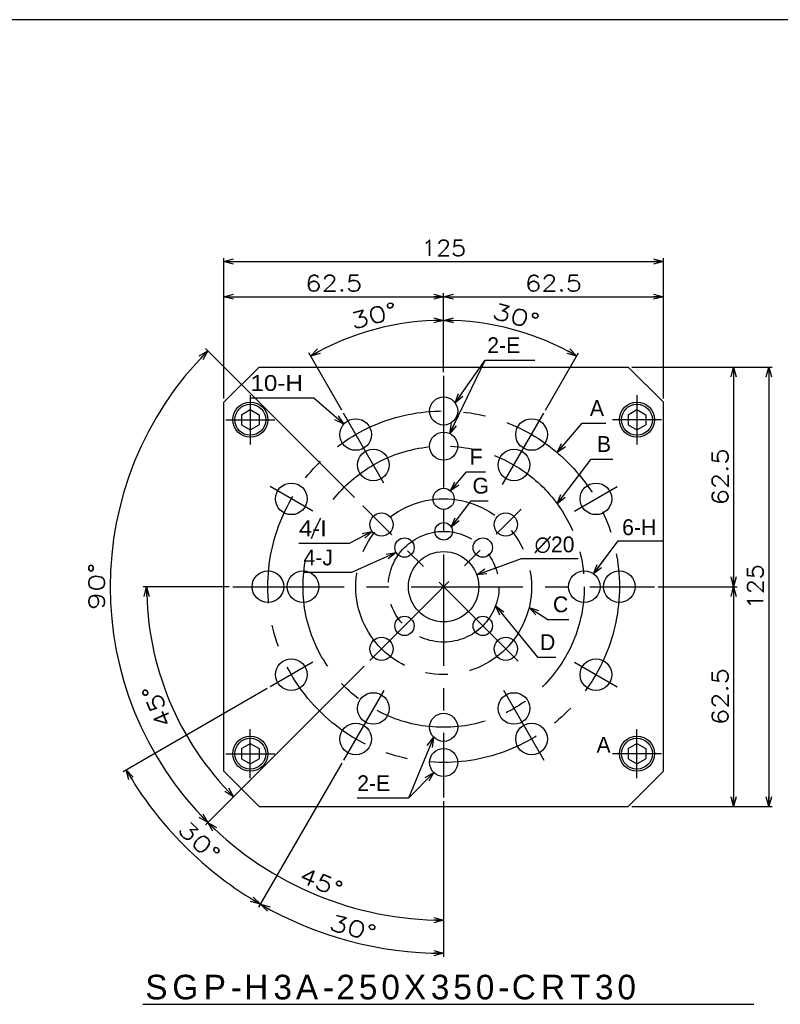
# Model space of a CAD drawing. Extents: x 0 to 1108, y 0 to 800.
# Tile 14 of 15: x 570 to 787, y 520 to 800. Entities that reach past the tile are written whole.
import ezdxf

# ---------------------------------------------------------------- set-up
doc = ezdxf.new("R2010")
doc.units = 0
doc.linetypes.add('CENTER', pattern=[50.8, 31.75, -6.35, 6.35, -6.35])
doc.layers.get('0').update_dxf_attribs({"linetype": 'CONTINUOUS'})
doc.layers.get('DEFPOINTS').update_dxf_attribs({"linetype": 'CONTINUOUS'})
doc.layers.add('FL-BASE', color=100, linetype='CONTINUOUS')
doc.layers.add('フレーム', color=151, linetype='CONTINUOUS')
doc.styles.add('MX_DIMTXSTY_2', font='txt.sh', dxfattribs={"width": 1.1, "bigfont": 'extfont'})
doc.styles.add('MX_DIMTXSTY_4', font='txt.sh', dxfattribs={"width": 1.2, "bigfont": 'extfont'})
doc.styles.add('MX_DIMTXSTY_5', font='txt.sh', dxfattribs={"width": 1.25, "bigfont": 'extfont'})
doc.styles.add('MX_DIMTXSTY_8', font='txt.sh', dxfattribs={"width": 1.35, "bigfont": 'extfont'})
doc.styles.add('MX_NOTE_STANDARD', font='txt.sh', dxfattribs={"bigfont": 'extfont'})
doc.dimstyles.new('MXDIMSTYLE', dxfattribs={"dimtxt": 2.5, "dimasz": 2.5, "dimexe": 1, "dimexo": 1, "dimgap": 1.6, "dimtad": 1, "dimdsep": 46, "dimtxsty": 'MX_NOTE_STANDARD', "dimblk1": 'OPEN30', "dimblk2": 'OPEN30', "dimsah": 1, "dimcen": 2.5, "dimadec": 0, "dimazin": 0, "dimtfac": 1, "dimtmove": 0, "dimatfit": 3, "dimldrblk": 'OPEN30', "dimfxl": 1, "dimtzin": 0, "dimarcsym": 0})

# ---------------------------------------------------------------- blocks, each defined once
blk = doc.blocks.new('_OPEN30')
at = {"color": 0, "linetype": 'ByBlock', "lineweight": -2}
for p, q in [((-1, 0.267949), (0, 0)), ((0, 0), (-1, -0.267949)), ((0, 0), (-1, 0))]:
    blk.add_line(p, q, dxfattribs=at)
blk = doc.blocks.new('*D33')
at = {"color": 110, "linetype": 'CONTINUOUS'}
for p, q in [((690.746411, 699.688821), (690.746411, 715.46582)), ((719.746412, 688.918295), (729.134911, 705.179652))]:
    blk.add_line(p, q, dxfattribs=at)
blk.add_arc((690.746411, 638.688821), 75.776999, 60, 90, dxfattribs=at)
at = {"layer": 'DEFPOINTS', "color": 0, "linetype": 'CONTINUOUS'}
for p in [(710.358942, 711.883781), (690.746411, 698.688821), (719.246412, 688.052269), (690.746411, 638.688821)]:
    blk.add_point(p, dxfattribs=at)
at = {"color": 110, "linetype": 'CONTINUOUS', "xscale": 2.77, "yscale": 2.77, "zscale": 2.77}
for p, rotation in [((690.746411, 714.46582), 180), ((728.634911, 704.313627), 330)]:
    blk.add_blockref('_OPEN30', p, dxfattribs=dict(at, rotation=rotation))
at = {"color": 110, "linetype": 'CONTINUOUS', "insert": (711.355395, 715.602596), "char_height": 4.5, "attachment_point": 5, "rotation": 345.00000507, "line_spacing_factor": 0.72, "style": 'MX_DIMTXSTY_8'}
blk.add_mtext('\\A1;30°', dxfattribs=at)
blk = doc.blocks.new('*D34')
at = {"color": 110, "linetype": 'CONTINUOUS'}
for p, q in [((690.746411, 699.688821), (690.746411, 715.46582)), ((661.746411, 688.918295), (652.357912, 705.179652))]:
    blk.add_line(p, q, dxfattribs=at)
blk.add_arc((690.746411, 638.688821), 75.776999, 90, 120, dxfattribs=at)
at = {"layer": 'DEFPOINTS', "color": 0, "linetype": 'CONTINUOUS'}
for p in [(671.133881, 711.883781), (690.746411, 698.688821), (662.246411, 688.052269), (690.746411, 638.688821)]:
    blk.add_point(p, dxfattribs=at)
at = {"color": 110, "linetype": 'CONTINUOUS', "xscale": 2.77, "yscale": 2.77, "zscale": 2.77}
blk.add_blockref('_OPEN30', (690.746411, 714.46582), dxfattribs=at)
at = {"color": 110, "linetype": 'CONTINUOUS', "xscale": 2.77, "yscale": 2.77, "zscale": 2.77, "rotation": 210}
blk.add_blockref('_OPEN30', (652.857912, 704.313627), dxfattribs=at)
at = {"color": 110, "linetype": 'CONTINUOUS', "insert": (670.905934, 715.804412), "char_height": 4.5, "attachment_point": 5, "rotation": 14.42828814, "line_spacing_factor": 0.72, "style": 'MX_DIMTXSTY_8'}
blk.add_mtext('\\A1;30°', dxfattribs=at)
blk = doc.blocks.new('*D35')
at = {"color": 110, "linetype": 'CONTINUOUS'}
for p, q in [((744.246411, 701.188821), (784.246411, 701.188821)), ((783.246411, 701.188821), (783.246411, 576.188821)), ((744.246411, 576.188821), (784.246411, 576.188821))]:
    blk.add_line(p, q, dxfattribs=at)
at = {"layer": 'DEFPOINTS', "color": 0, "linetype": 'CONTINUOUS'}
for p in [(743.246411, 701.188821), (743.246411, 576.188821), (783.246411, 576.188821)]:
    blk.add_point(p, dxfattribs=at)
at = {"color": 110, "linetype": 'CONTINUOUS', "xscale": 2.77, "yscale": 2.77, "zscale": 2.77}
for p, rotation in [((783.246411, 701.188821), 90), ((783.246411, 576.188821), 270)]:
    blk.add_blockref('_OPEN30', p, dxfattribs=dict(at, rotation=rotation))
at = {"color": 110, "linetype": 'CONTINUOUS', "insert": (779.396411, 638.688821), "char_height": 4.5, "attachment_point": 5, "rotation": 90, "line_spacing_factor": 0.72, "style": 'MX_DIMTXSTY_2'}
blk.add_mtext('\\A1;125', dxfattribs=at)
blk = doc.blocks.new('*D36')
at = {"color": 110, "linetype": 'CONTINUOUS'}
for p, q in [((744.246411, 701.188821), (774.246411, 701.188821)), ((773.246411, 701.188821), (773.246411, 638.688821)), ((751.746411, 638.688821), (774.246411, 638.688821))]:
    blk.add_line(p, q, dxfattribs=at)
at = {"layer": 'DEFPOINTS', "color": 0, "linetype": 'CONTINUOUS'}
for p in [(743.246411, 701.188821), (750.746411, 638.688821), (773.246411, 638.688821)]:
    blk.add_point(p, dxfattribs=at)
at = {"color": 110, "linetype": 'CONTINUOUS', "xscale": 2.77, "yscale": 2.77, "zscale": 2.77}
for p, rotation in [((773.246411, 701.188821), 90), ((773.246411, 638.688821), 270)]:
    blk.add_blockref('_OPEN30', p, dxfattribs=dict(at, rotation=rotation))
at = {"color": 110, "linetype": 'CONTINUOUS', "insert": (769.396411, 669.938821), "char_height": 4.5, "attachment_point": 5, "rotation": 90, "line_spacing_factor": 0.72, "style": 'MX_DIMTXSTY_4'}
blk.add_mtext('\\A1;62.5', dxfattribs=at)
blk = doc.blocks.new('*D37')
at = {"color": 110, "linetype": 'CONTINUOUS'}
for p, q in [((754.246411, 638.688821), (774.246411, 638.688821)), ((773.246411, 638.688821), (773.246411, 576.188821)), ((744.246411, 576.188821), (774.246411, 576.188821))]:
    blk.add_line(p, q, dxfattribs=at)
at = {"layer": 'DEFPOINTS', "color": 0, "linetype": 'CONTINUOUS'}
for p in [(753.246411, 638.688821), (743.246411, 576.188821), (773.246411, 576.188821)]:
    blk.add_point(p, dxfattribs=at)
at = {"color": 110, "linetype": 'CONTINUOUS', "xscale": 2.77, "yscale": 2.77, "zscale": 2.77}
for p, rotation in [((773.246411, 638.688821), 90), ((773.246411, 576.188821), 270)]:
    blk.add_blockref('_OPEN30', p, dxfattribs=dict(at, rotation=rotation))
at = {"color": 110, "linetype": 'CONTINUOUS', "insert": (769.396411, 607.438821), "char_height": 4.5, "attachment_point": 5, "rotation": 90, "line_spacing_factor": 0.72, "style": 'MX_DIMTXSTY_4'}
blk.add_mtext('\\A1;62.5', dxfattribs=at)
blk = doc.blocks.new('*D43')
at = {"color": 110, "linetype": 'CONTINUOUS'}
for p, q in [((700.144786, 642.105041), (712.88309, 646.735295)), ((700.144786, 642.105041), (706.112753, 644.274341)), ((712.88309, 646.735295), (729.03553, 646.735295))]:
    blk.add_line(p, q, dxfattribs=at)
at = {"layer": 'DEFPOINTS', "color": 0, "linetype": 'CONTINUOUS'}
for p in [(700.144786, 642.105041), (681.348037, 635.2726)]:
    blk.add_point(p, dxfattribs=at)
at = {"color": 110, "linetype": 'CONTINUOUS', "xscale": 2.77, "yscale": 2.77, "zscale": 2.77, "rotation": 199.975728}
blk.add_blockref('_OPEN30', (700.144786, 642.105041), dxfattribs=at)
at = {"color": 110, "linetype": 'CONTINUOUS', "insert": (722.28553, 650.585295), "char_height": 4.5, "attachment_point": 5, "line_spacing_factor": 0.72}
blk.add_mtext('\\A1;∅20', dxfattribs=at)
blk = doc.blocks.new('_NONE')
at = {"color": 0, "linetype": 'ByBlock', "lineweight": -2}
blk.add_circle((0, 0), 0.25, dxfattribs=at)
blk = doc.blocks.new('*D45')
at = {"color": 110, "linetype": 'CONTINUOUS'}
for p, q in [((733.418832, 642.309341), (740.37974, 651.739785)), ((740.37974, 651.739785), (753.125975, 651.739785)), ((733.418832, 642.309341), (737.189914, 647.418298))]:
    blk.add_line(p, q, dxfattribs=at)
at = {"layer": 'DEFPOINTS', "color": 0, "linetype": 'CONTINUOUS'}
for p in [(733.418832, 642.309341), (728.073991, 635.0683)]:
    blk.add_point(p, dxfattribs=at)
at = {"color": 110, "linetype": 'CONTINUOUS', "xscale": 2.77, "yscale": 2.77, "zscale": 2.77, "rotation": 233.567795}
blk.add_blockref('_OPEN30', (733.418832, 642.309341), dxfattribs=at)
at = {"color": 110, "linetype": 'CONTINUOUS', "insert": (746.375975, 655.589785), "char_height": 4.5, "attachment_point": 5, "line_spacing_factor": 0.72}
blk.add_mtext('\\A1;6-H', dxfattribs=at)
blk = doc.blocks.new('*D49')
at = {"color": 110, "linetype": 'CONTINUOUS'}
for p, q in [((690.746411, 702.188821), (690.746411, 722.188821)), ((690.746411, 721.188821), (753.246411, 721.188821)), ((753.246411, 692.188821), (753.246411, 722.188821))]:
    blk.add_line(p, q, dxfattribs=at)
at = {"layer": 'DEFPOINTS', "color": 0, "linetype": 'CONTINUOUS'}
for p in [(753.246411, 721.188821), (690.746411, 701.188821), (753.246411, 691.188821)]:
    blk.add_point(p, dxfattribs=at)
at = {"color": 110, "linetype": 'CONTINUOUS', "xscale": 2.77, "yscale": 2.77, "zscale": 2.77, "rotation": 180}
blk.add_blockref('_OPEN30', (690.746411, 721.188821), dxfattribs=at)
at = {"color": 110, "linetype": 'CONTINUOUS', "xscale": 2.77, "yscale": 2.77, "zscale": 2.77}
blk.add_blockref('_OPEN30', (753.246411, 721.188821), dxfattribs=at)
at = {"color": 110, "linetype": 'CONTINUOUS', "insert": (721.996411, 725.038821), "char_height": 4.5, "attachment_point": 5, "line_spacing_factor": 0.72, "style": 'MX_DIMTXSTY_4'}
blk.add_mtext('\\A1;62.5', dxfattribs=at)
blk = doc.blocks.new('*D50')
at = {"color": 110, "linetype": 'CONTINUOUS'}
for p, q in [((628.246411, 692.188821), (628.246411, 722.188821)), ((628.246411, 721.188821), (690.746411, 721.188821)), ((690.746411, 699.688821), (690.746411, 722.188821))]:
    blk.add_line(p, q, dxfattribs=at)
at = {"layer": 'DEFPOINTS', "color": 0, "linetype": 'CONTINUOUS'}
for p in [(690.746411, 721.188821), (690.746411, 698.688821), (628.246411, 691.188821)]:
    blk.add_point(p, dxfattribs=at)
at = {"color": 110, "linetype": 'CONTINUOUS', "xscale": 2.77, "yscale": 2.77, "zscale": 2.77, "rotation": 180}
blk.add_blockref('_OPEN30', (628.246411, 721.188821), dxfattribs=at)
at = {"color": 110, "linetype": 'CONTINUOUS', "xscale": 2.77, "yscale": 2.77, "zscale": 2.77}
blk.add_blockref('_OPEN30', (690.746411, 721.188821), dxfattribs=at)
at = {"color": 110, "linetype": 'CONTINUOUS', "insert": (659.496411, 725.038821), "char_height": 4.5, "attachment_point": 5, "line_spacing_factor": 0.72, "style": 'MX_DIMTXSTY_4'}
blk.add_mtext('\\A1;62.5', dxfattribs=at)
blk = doc.blocks.new('*D51')
at = {"color": 110, "linetype": 'CONTINUOUS'}
for p, q in [((628.246411, 692.188821), (628.246411, 732.188821)), ((628.246411, 731.188821), (753.246411, 731.188821)), ((753.246411, 692.188821), (753.246411, 732.188821))]:
    blk.add_line(p, q, dxfattribs=at)
at = {"layer": 'DEFPOINTS', "color": 0, "linetype": 'CONTINUOUS'}
for p in [(753.246411, 731.188821), (628.246411, 691.188821), (753.246411, 691.188821)]:
    blk.add_point(p, dxfattribs=at)
at = {"color": 110, "linetype": 'CONTINUOUS', "xscale": 2.77, "yscale": 2.77, "zscale": 2.77, "rotation": 180}
blk.add_blockref('_OPEN30', (628.246411, 731.188821), dxfattribs=at)
at = {"color": 110, "linetype": 'CONTINUOUS', "xscale": 2.77, "yscale": 2.77, "zscale": 2.77}
blk.add_blockref('_OPEN30', (753.246411, 731.188821), dxfattribs=at)
at = {"color": 110, "linetype": 'CONTINUOUS', "insert": (690.746411, 735.038821), "char_height": 4.5, "attachment_point": 5, "line_spacing_factor": 0.72, "style": 'MX_DIMTXSTY_2'}
blk.add_mtext('\\A1;125', dxfattribs=at)
blk = doc.blocks.new('*D52')
at = {"color": 110, "linetype": 'CONTINUOUS'}
for p, q in [((665.410903, 664.024329), (622.967309, 706.467924)), ((657.512395, 605.454804), (622.967309, 570.909718))]:
    blk.add_line(p, q, dxfattribs=at)
blk.add_arc((690.746411, 638.688821), 94.854126, 135, 225, dxfattribs=at)
at = {"layer": 'DEFPOINTS', "color": 0, "linetype": 'CONTINUOUS'}
for p in [(666.11801, 663.317222), (595.892285, 638.688821), (690.746411, 638.688821), (658.219502, 606.161911)]:
    blk.add_point(p, dxfattribs=at)
at = {"color": 110, "linetype": 'CONTINUOUS', "xscale": 2.77, "yscale": 2.77, "zscale": 2.77}
for p, rotation in [((623.674415, 705.760817), 45), ((623.674415, 571.616825), 315)]:
    blk.add_blockref('_OPEN30', p, dxfattribs=dict(at, rotation=rotation))
at = {"color": 110, "linetype": 'CONTINUOUS', "insert": (592.042327, 638.779738), "char_height": 4.5, "attachment_point": 5, "rotation": 89.9472306, "line_spacing_factor": 0.72, "style": 'MX_DIMTXSTY_8'}
blk.add_mtext('\\A1;90°', dxfattribs=at)
blk = doc.blocks.new('*D53')
at = {"color": 110, "linetype": 'CONTINUOUS'}
for p, q in [((629.746413, 638.688821), (605.266463, 638.688821)), ((668.170866, 616.113276), (630.30296, 578.245369))]:
    blk.add_line(p, q, dxfattribs=at)
blk.add_arc((690.746411, 638.688821), 84.479949, 180, 225, dxfattribs=at)
at = {"layer": 'DEFPOINTS', "color": 0, "linetype": 'CONTINUOUS'}
for p in [(630.746413, 638.688821), (690.746411, 638.688821), (668.877973, 616.820382), (612.697116, 606.359744)]:
    blk.add_point(p, dxfattribs=at)
at = {"color": 110, "linetype": 'CONTINUOUS', "xscale": 2.77, "yscale": 2.77, "zscale": 2.77}
for p, rotation in [((606.266463, 638.688821), 90), ((631.010067, 578.952476), 315)]:
    blk.add_blockref('_OPEN30', p, dxfattribs=dict(at, rotation=rotation))
at = {"color": 110, "linetype": 'CONTINUOUS', "insert": (609.215327, 604.705558), "char_height": 4.5, "attachment_point": 5, "rotation": 112.62703573, "line_spacing_factor": 0.72, "style": 'MX_DIMTXSTY_5'}
blk.add_mtext('\\A1;45°', dxfattribs=at)
blk = doc.blocks.new('*D54')
at = {"color": 110, "linetype": 'CONTINUOUS'}
for p, q in [((657.512395, 605.454804), (622.967309, 570.909718)), ((690.746411, 577.688824), (690.746411, 542.834694))]:
    blk.add_line(p, q, dxfattribs=at)
blk.add_arc((690.746411, 638.688821), 94.854126, 225, 270, dxfattribs=at)
at = {"layer": 'DEFPOINTS', "color": 0, "linetype": 'CONTINUOUS'}
for p in [(690.746411, 638.688821), (658.219502, 606.161911), (690.746411, 578.688824), (654.447309, 551.055035)]:
    blk.add_point(p, dxfattribs=at)
at = {"color": 110, "linetype": 'CONTINUOUS', "xscale": 2.77, "yscale": 2.77, "zscale": 2.77, "rotation": 135}
blk.add_blockref('_OPEN30', (623.674415, 571.616825), dxfattribs=at)
at = {"color": 110, "linetype": 'CONTINUOUS', "xscale": 2.77, "yscale": 2.77, "zscale": 2.77}
blk.add_blockref('_OPEN30', (690.746411, 543.834694), dxfattribs=at)
at = {"color": 110, "linetype": 'CONTINUOUS', "insert": (655.920641, 554.611971), "char_height": 4.5, "attachment_point": 5, "rotation": 337.50003314, "line_spacing_factor": 0.72, "style": 'MX_DIMTXSTY_5'}
blk.add_mtext('\\A1;45°', dxfattribs=at)
blk = doc.blocks.new('*D55')
at = {"color": 110, "linetype": 'CONTINUOUS'}
for p, q in [((640.516941, 609.688822), (599.57285, 586.04974)), ((661.746413, 588.45935), (638.107331, 547.515259))]:
    blk.add_line(p, q, dxfattribs=at)
blk.add_arc((690.746411, 638.688821), 104.278161, 210, 240, dxfattribs=at)
at = {"layer": 'DEFPOINTS', "color": 0, "linetype": 'CONTINUOUS'}
for p in [(690.746411, 638.688821), (641.382966, 610.188822), (662.246413, 589.325375), (617.010617, 564.953026)]:
    blk.add_point(p, dxfattribs=at)
at = {"color": 110, "linetype": 'CONTINUOUS', "xscale": 2.77, "yscale": 2.77, "zscale": 2.77}
for p, rotation in [((600.438875, 586.54974), 120), ((638.607331, 548.381284), 330)]:
    blk.add_blockref('_OPEN30', p, dxfattribs=dict(at, rotation=rotation))
at = {"color": 110, "linetype": 'CONTINUOUS', "insert": (621.226865, 566.212286), "char_height": 4.5, "attachment_point": 5, "rotation": 316.19294682, "line_spacing_factor": 0.72, "style": 'MX_DIMTXSTY_8'}
blk.add_mtext('\\A1;30°', dxfattribs=at)
blk = doc.blocks.new('*D56')
at = {"color": 110, "linetype": 'CONTINUOUS'}
for p, q in [((661.746413, 588.45935), (638.107331, 547.515259)), ((690.746411, 577.688824), (690.746411, 533.41066))]:
    blk.add_line(p, q, dxfattribs=at)
blk.add_arc((690.746411, 638.688821), 104.278161, 240, 270, dxfattribs=at)
at = {"layer": 'DEFPOINTS', "color": 0, "linetype": 'CONTINUOUS'}
for p in [(690.746411, 638.688821), (662.246413, 589.325375), (690.746411, 578.688824), (663.757237, 537.963852)]:
    blk.add_point(p, dxfattribs=at)
at = {"color": 110, "linetype": 'CONTINUOUS', "xscale": 2.77, "yscale": 2.77, "zscale": 2.77, "rotation": 150}
blk.add_blockref('_OPEN30', (638.607331, 548.381284), dxfattribs=at)
at = {"color": 110, "linetype": 'CONTINUOUS', "xscale": 2.77, "yscale": 2.77, "zscale": 2.77}
blk.add_blockref('_OPEN30', (690.746411, 534.41066), dxfattribs=at)
at = {"color": 110, "linetype": 'CONTINUOUS', "insert": (664.969127, 541.625197), "char_height": 4.5, "attachment_point": 5, "rotation": 345.12719926, "line_spacing_factor": 0.72, "style": 'MX_DIMTXSTY_8'}
blk.add_mtext('\\A1;30°', dxfattribs=at)

msp = doc.modelspace()

# ---------------------------------------------------------------- linework, layer by layer
at = {"layer": 'FL-BASE', "color": 100, "linetype": 'CONTINUOUS'}
for p, q in [((638.246, 701.189), (628.246, 691.189)), ((638.246, 701.189), (743.246, 701.189)), ((743.246, 701.189), (753.246, 691.189)), ((628.246, 586.189), (628.246, 691.189)), ((633.246, 687.632), (635.746, 689.076)), ((635.746, 689.076), (638.246, 687.632)), ((743.246, 687.632), (745.746, 689.076)), ((745.746, 689.076), (748.246, 687.632)), ((753.246, 586.189), (753.246, 691.189)), ((633.246, 687.632), (633.246, 684.745)), ((638.246, 687.632), (638.246, 684.745)), ((743.246, 687.632), (743.246, 684.745)), ((748.246, 687.632), (748.246, 684.745)), ((633.246, 684.745), (635.746, 683.302)), ((635.746, 683.302), (638.246, 684.745)), ((743.246, 684.745), (745.746, 683.302)), ((745.746, 683.302), (748.246, 684.745)), ((633.246, 592.632), (635.746, 594.076)), ((635.746, 594.076), (638.246, 592.632)), ((743.246, 592.632), (745.746, 594.076)), ((745.746, 594.076), (748.246, 592.632)), ((633.246, 592.632), (633.246, 589.745)), ((638.246, 592.632), (638.246, 589.745)), ((743.246, 592.632), (743.246, 589.745)), ((748.246, 592.632), (748.246, 589.745)), ((633.246, 589.745), (635.746, 588.302)), ((635.746, 588.302), (638.246, 589.745)), ((743.246, 589.745), (745.746, 588.302)), ((745.746, 588.302), (748.246, 589.745)), ((638.246, 576.189), (628.246, 586.189)), ((743.246, 576.189), (753.246, 586.189)), ((638.246, 576.189), (743.246, 576.189))]:
    msp.add_line(p, q, dxfattribs=at)
at = {"layer": 'FL-BASE', "color": 110, "linetype": 'CENTER'}
for p, q in [((690.746, 698.689), (690.746, 578.689)), ((635.746, 693.189), (635.746, 679.189)), ((745.746, 693.189), (745.746, 679.189)), ((673.74, 668.145), (662.246, 688.052)), ((707.538, 667.772), (719.246, 688.052)), ((628.746, 686.189), (642.746, 686.189)), ((752.746, 686.189), (738.746, 686.189)), ((653.507, 660.189), (641.383, 667.189)), ((727.986, 660.189), (740.11, 667.189)), ((711.942, 617.493), (667.74, 661.695)), ((669.745, 617.688), (712.764, 660.706)), ((630.746, 638.689), (750.746, 638.689)), ((653.507, 617.189), (641.383, 610.189)), ((727.986, 617.189), (740.11, 610.189)), ((673.692, 609.15), (662.246, 589.325)), ((707.74, 609.256), (719.246, 589.325)), ((635.746, 584.189), (635.746, 598.189)), ((745.746, 584.189), (745.746, 598.189)), ((628.746, 591.189), (642.746, 591.189)), ((752.746, 591.189), (738.746, 591.189))]:
    msp.add_line(p, q, dxfattribs=at)
at = {"layer": 'FL-BASE', "color": 110, "linetype": 'CONTINUOUS'}
msp.add_line((605.167, 519.891), (778.973, 519.891), dxfattribs=at)
at = {"layer": 'FL-BASE', "color": 100, "linetype": 'CONTINUOUS'}
for centre, radius in [((690.746, 688.689), 4), ((635.746, 686.189), 5), ((635.746, 686.189), 4.4), ((745.746, 686.189), 5), ((745.746, 686.189), 4.4), ((665.746, 681.99), 4.5), ((715.746, 681.99), 4.5), ((690.746, 678.689), 4), ((670.746, 673.33), 4.5), ((710.746, 673.33), 4.5), ((647.445, 663.689), 4.5), ((690.746, 663.689), 3), ((734.048, 663.689), 4.5), ((673.069, 656.366), 3.3), ((708.424, 656.366), 3.3), ((690.746, 654.439), 2.5), ((679.609, 649.826), 2.75), ((701.883, 649.826), 2.75), ((690.746, 638.689), 10), ((640.746, 638.689), 4.5), ((650.746, 638.689), 4.5), ((730.746, 638.689), 4.5), ((740.746, 638.689), 4.5), ((679.609, 627.552), 2.75), ((701.883, 627.552), 2.75), ((673.069, 621.011), 3.3), ((708.424, 621.011), 3.3), ((647.445, 613.689), 4.5), ((734.048, 613.689), 4.5), ((670.746, 604.048), 4.5), ((710.746, 604.048), 4.5), ((690.746, 598.689), 4), ((665.746, 595.388), 4.5), ((715.746, 595.388), 4.5), ((635.746, 591.189), 5), ((635.746, 591.189), 4.4), ((745.746, 591.189), 5), ((745.746, 591.189), 4.4), ((690.746, 588.689), 4)]:
    msp.add_circle(centre, radius, dxfattribs=at)
at = {"layer": 'FL-BASE', "color": 110, "linetype": 'CENTER'}
for radius in [50, 40, 25, 15.75]:
    msp.add_circle((690.746, 638.689), radius, dxfattribs=at)
at = {"layer": 'フレーム', "color": 253, "linetype": 'CONTINUOUS'}
msp.add_line((1108, 800), (0, 800), dxfattribs=at)

# ---------------------------------------------------------------- texts
at = {"layer": 'FL-BASE', "color": 110, "linetype": 'CONTINUOUS', "line_spacing_factor": 0.72}
for s, insert, char_height, attachment_point in [('\\A1;2-E', (703.165, 707.394), 4.5, 4), ('\\W1.142857;\\A1;10-H', (635.799, 696.609), 4.5, 4), ('\\A1;A', (732.344, 689.526), 4.5, 4), ('\\A1;B', (734.35, 679.288), 4.5, 4), ('\\A1;F', (698.161, 675.667), 4.5, 4), ('\\A1;G', (698.944, 667.396), 4.5, 4), ('\\W1.125000;\\A1;4-I', (649.59, 655.31), 4.5, 4), ('\\A1;4-J', (650.911, 646.988), 4.5, 4), ('\\A1;C', (721.851, 633.651), 4.5, 4), ('\\A1;D', (718.169, 622.91), 4.5, 4), ('\\T1.200000;\\A1;A', (734.232, 595.956), 4.5, 1), ('\\A1;2-E', (666.157, 582.79), 4.5, 4), ('\\T1.214546;\\W1.012122;\\A1;SGP-H3A-250X350-CRT30', (605.887, 528.295), 7, 1)]:
    msp.add_mtext(s, dxfattribs=dict(at, insert=insert, char_height=char_height, attachment_point=attachment_point))

# ---------------------------------------------------------------- dimensions: what is measured, and where the dimension line sits
at = {"layer": 'FL-BASE', "color": 110, "linetype": 'CONTINUOUS'}
for base, p1, p2, override, picture, middle in [((753.246, 731.189), (628.246, 691.189), (753.246, 691.189), {"dimtxt": 4.5, "dimasz": 2.77, "dimtxsty": 'MX_DIMTXSTY_2', "dimtzin": 8}, '*D51', (690.746, 731.189)), ((690.746, 721.189), (628.246, 691.189), (690.746, 698.689), {"dimtxt": 4.5, "dimasz": 2.77, "dimtxsty": 'MX_DIMTXSTY_4', "dimtzin": 8}, '*D50', (659.496, 721.189)), ((753.246, 721.189), (690.746, 701.189), (753.246, 691.189), {"dimtxt": 4.5, "dimasz": 2.77, "dimtxsty": 'MX_DIMTXSTY_4', "dimtzin": 8}, '*D49', (721.996, 721.189))]:
    dim = msp.add_linear_dim(base=base, p1=p1, p2=p2, text='\\A1;<>', dimstyle='MXDIMSTYLE', override=override, dxfattribs=at)
    dim.commit()
    dim.dimension.update_dxf_attribs({"geometry": picture, "text_midpoint": middle, "dimtype": 128})
for base, p1, p2, override, picture, middle in [((671.134, 711.884), (690.746, 698.689), (662.246, 688.052), {"dimtxt": 4.5, "dimasz": 2.77, "dimtxsty": 'MX_DIMTXSTY_8', "dimadec": 2, "dimazin": 2, "dimtzin": 8}, '*D34', (671.865, 712.076)), ((710.359, 711.884), (719.246, 688.052), (690.746, 698.689), {"dimtxt": 4.5, "dimasz": 2.77, "dimtxsty": 'MX_DIMTXSTY_8', "dimadec": 2, "dimazin": 2, "dimtzin": 8}, '*D33', (710.359, 711.884)), ((595.892, 638.689), (666.118, 663.317), (658.22, 606.162), {"dimtxt": 4.5, "dimasz": 2.77, "dimtxsty": 'MX_DIMTXSTY_8', "dimadec": 2, "dimazin": 2, "dimtzin": 8}, '*D52', (595.892, 638.776)), ((617.011, 564.953), (641.383, 610.189), (662.246, 589.325), {"dimtxt": 4.5, "dimasz": 2.77, "dimtxsty": 'MX_DIMTXSTY_8', "dimadec": 2, "dimazin": 2, "dimtzin": 8}, '*D55', (618.562, 563.434)), ((612.697, 606.36), (630.746, 638.689), (668.878, 616.82), {"dimtxt": 4.5, "dimasz": 2.77, "dimtxsty": 'MX_DIMTXSTY_5', "dimadec": 2, "dimazin": 2, "dimtzin": 8}, '*D53', (612.769, 606.187)), ((654.447, 551.055), (658.22, 606.162), (690.746, 578.689), {"dimtxt": 4.5, "dimasz": 2.77, "dimtxsty": 'MX_DIMTXSTY_5', "dimadec": 2, "dimazin": 2, "dimtzin": 8}, '*D54', (654.447, 551.055)), ((663.757, 537.964), (662.246, 589.325), (690.746, 578.689), {"dimtxt": 4.5, "dimasz": 2.77, "dimtxsty": 'MX_DIMTXSTY_8', "dimadec": 2, "dimazin": 2, "dimtzin": 8}, '*D56', (663.981, 537.904))]:
    dim = msp.add_angular_dim_3p(base=base, center=(690.746, 638.689), p1=p1, p2=p2, text='\\A1;<>', dimstyle='MXDIMSTYLE', override=override, dxfattribs=at)
    dim.commit()
    dim.dimension.update_dxf_attribs({"geometry": picture, "text_midpoint": middle, "dimtype": 133})
for base, p1, p2, override, picture, middle in [((783.246, 576.189), (743.246, 701.189), (743.246, 576.189), {"dimtxt": 4.5, "dimasz": 2.77, "dimtxsty": 'MX_DIMTXSTY_2', "dimtzin": 8}, '*D35', (783.246, 638.689)), ((773.246, 638.689), (743.246, 701.189), (750.746, 638.689), {"dimtxt": 4.5, "dimasz": 2.77, "dimtxsty": 'MX_DIMTXSTY_4', "dimtzin": 8}, '*D36', (773.246, 669.939)), ((773.246, 576.189), (753.246, 638.689), (743.246, 576.189), {"dimtxt": 4.5, "dimasz": 2.77, "dimtxsty": 'MX_DIMTXSTY_4', "dimtzin": 8}, '*D37', (773.246, 607.439))]:
    dim = msp.add_linear_dim(base=base, p1=p1, p2=p2, angle=90, text='\\A1;<>', dimstyle='MXDIMSTYLE', override=override, dxfattribs=at)
    dim.commit()
    dim.dimension.update_dxf_attribs({"geometry": picture, "text_midpoint": middle, "dimtype": 128})
for p1, p2, text, override, picture, middle in [((728.074, 635.068), (733.419, 642.309), '\\A1;6-H', {"dimtxt": 4.5, "dimasz": 2.77, "dimtih": 1, "dimtoh": 1, "dimblk1": 'NONE', "dimcen": 0, "dimtofl": 0}, '*D45', (746.376, 651.74)), ((681.348, 635.273), (700.145, 642.105), '\\A1;<>', {"dimtxt": 4.5, "dimasz": 2.77, "dimtih": 1, "dimtoh": 1, "dimblk1": 'NONE', "dimcen": 0, "dimtofl": 0, "dimtzin": 8}, '*D43', (722.286, 646.735))]:
    dim = msp.add_diameter_dim_2p(p1=p1, p2=p2, text=text, dimstyle='MXDIMSTYLE', override=override, dxfattribs=at)
    dim.commit()
    dim.dimension.update_dxf_attribs({"geometry": picture, "text_midpoint": middle, "dimtype": 131})

# ---------------------------------------------------------------- leaders
for points in [[(692.485, 682.291), (702.527, 703.094)], [(694.041, 690.958), (702.527, 703.094), (716.665, 703.094)], [(662.347, 684.938), (653.846, 692.309), (635.799, 692.309)], [(723.059, 676.845), (730.156, 685.226), (736.844, 685.226)], [(723.026, 662.311), (732.677, 674.988), (738.85, 674.988)], [(692.684, 665.979), (697.242, 671.367), (702.661, 671.367)], [(692.927, 655.661), (698.561, 663.096), (703.444, 663.096)], [(670.403, 654.422), (663.897, 651.01), (649.59, 651.01)], [(677.223, 648.459), (664.548, 642.688), (650.911, 642.688)], [(705.514, 633.213), (717.409, 618.61), (722.669, 618.61)], [(715.046, 632.811), (720.393, 629.351), (726.351, 629.351)], [(687.833, 595.763), (680.705, 578.49)], [(687.94, 585.839), (680.705, 578.49), (666.157, 578.49)]]:
    msp.add_leader(points, dimstyle='MXDIMSTYLE', override={"dimasz": 2.77}, dxfattribs=at)

doc.saveas('drawing.dxf')
